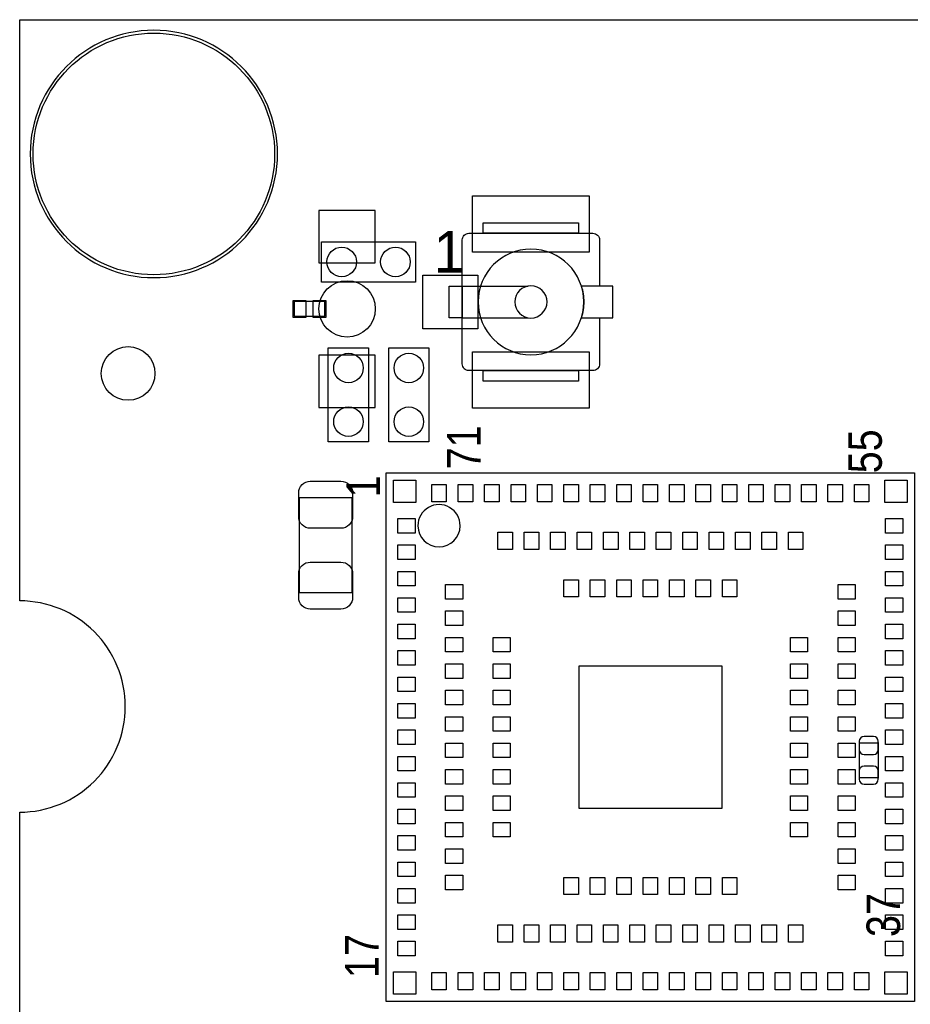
# Model space of a CAD drawing. Extents: x 7.2 to 74.8, y 33.9 to 67.
# Tile 2 of 8: x 7.2 to 24.1, y 48.4 to 67. Entities that reach past the tile are written whole.
import ezdxf

# ---------------------------------------------------------------- set-up
doc = ezdxf.new("R2010")
doc.units = 0
for name, color, linetype in [('BG_OUTLINE', 3, 'CONTINUOUS'), ('PG_ASSEMBLY_BOTTOM', 140, 'CONTINUOUS'), ('PG_ASSEMBLY_TOP', 140, 'CONTINUOUS'), ('PIN_BOTTOM', 2, 'CONTINUOUS'), ('PIN_TOP', 160, 'CONTINUOUS')]:
    doc.layers.add(name, color=color, linetype=linetype)

msp = doc.modelspace()

# ---------------------------------------------------------------- linework, layer by layer
at = {"layer": 'BG_OUTLINE'}
msp.add_lwpolyline([(74.799952, 55.992776, 0.414214), (72.800972, 53.993796, 0.414214), (74.799952, 51.994816), (74.799952, 33.993836), (23.949152, 33.993836), (23.949152, 37.493956, 0.414214), (23.451312, 37.994336, 0.414214), (22.950932, 37.493956), (22.950932, 33.993836), (7.200392, 33.993836), (7.200392, 51.994816, 0.414214), (9.199372, 53.993796, 0.414214), (7.200392, 55.992776), (7.199884, 66.987928), (74.799952, 66.987928)], format="xyb", close=True, dxfattribs=at)
at = {"layer": 'PG_ASSEMBLY_BOTTOM', "const_width": 0.024892}
msp.add_lwpolyline([(23.092918, 52.646326), (23.45309, 52.646326), (23.45309, 53.306218), (23.092918, 53.306218), (23.092918, 52.646326)], dxfattribs=at)
at = {"layer": 'PG_ASSEMBLY_TOP'}
for points in [[(12.08024, 64.447928, 1), (7.399528, 64.447928, 1), (12.08024, 64.447928)], [(18.177764, 61.348112), (18.177764, 60.475114, -0.414214), (18.050764, 60.348114), (15.70482, 60.348114, -0.414214), (15.57782, 60.475114), (15.57782, 62.821058, -0.414214), (15.70482, 62.948058), (18.050764, 62.948058, -0.414214), (18.177764, 62.821058)], [(17.87779, 61.648086, 1), (15.877794, 61.648086, 1), (17.87779, 61.648086)], [(17.182592, 61.648086, 1), (16.572992, 61.648086, 1), (17.182592, 61.648086)]]:
    msp.add_lwpolyline(points, format="xyb", dxfattribs=at)
for points in [[(15.976092, 63.146686), (17.779492, 63.146686), (17.779492, 62.948058), (15.976092, 62.948058)], [(15.328392, 61.94806), (15.57782, 61.94806), (15.57782, 61.348112), (15.328392, 61.348112)], [(15.976092, 60.348114), (17.779492, 60.348114), (17.779492, 60.149486), (15.976092, 60.149486)]]:
    msp.add_lwpolyline(points, close=True, dxfattribs=at)
for points in [[(14.693392, 62.024006), (12.915392, 62.024006), (12.915392, 62.786006), (14.693392, 62.786006), (14.693392, 62.024006)], [(18.177764, 62.821058), (18.177764, 61.94806)], [(15.57782, 61.94806), (16.82369, 61.94806)], [(12.97686, 61.376052), (12.97686, 61.65596), (12.396724, 61.65596), (12.396724, 61.376052), (12.97686, 61.376052)], [(15.57782, 61.348112), (16.82369, 61.348112)], [(13.804392, 60.779406), (13.804392, 59.001406), (13.042392, 59.001406), (13.042392, 60.779406), (13.804392, 60.779406)], [(14.185392, 59.001406), (14.185392, 60.779406), (14.947392, 60.779406), (14.947392, 59.001406), (14.185392, 59.001406)], [(14.138402, 58.413396), (24.138382, 58.413396), (24.138382, 48.413416), (14.138402, 48.413416), (14.138402, 58.413396)]]:
    msp.add_lwpolyline(points, dxfattribs=at)
for points in [[(17.831562, 61.348112), (18.427192, 61.348112), (18.427192, 61.94806), (17.831562, 61.94806, -0.076601), (17.87779, 61.648086, -0.076974)], [(15.53845, 57.413398, 1), (14.738334, 57.413414, 1)]]:
    msp.add_lwpolyline(points, format="xyb", close=True, dxfattribs=at)
at = {"layer": 'PG_ASSEMBLY_TOP', "const_width": 0.024892}
msp.add_lwpolyline([(12.491466, 57.945528), (13.491718, 57.945528), (13.491718, 56.145684), (12.491466, 56.145684), (12.491466, 57.945528)], dxfattribs=at)
at = {"layer": 'PIN_BOTTOM'}
for points in [[(13.931392, 62.388496), (13.931392, 63.379096), (12.864592, 63.379096), (12.864592, 62.388496)], [(13.931392, 59.652916), (13.931392, 60.643516), (12.864592, 60.643516), (12.864592, 59.652916)]]:
    msp.add_lwpolyline(points, close=True, dxfattribs=at)
for points in [[(23.092918, 53.33619), (23.092918, 53.17617, 0.413587), (23.183088, 53.086254), (23.36292, 53.086254, 0.413587), (23.45309, 53.17617), (23.45309, 53.33619, 0.413587), (23.36292, 53.426106), (23.183088, 53.426106, 0.413587)], [(23.45309, 52.616354), (23.45309, 52.776374, 0.413587), (23.36292, 52.86629), (23.183088, 52.86629, 0.413587), (23.092918, 52.776374), (23.092918, 52.616354, 0.413587), (23.183088, 52.526438), (23.36292, 52.526438, 0.413587)]]:
    msp.add_lwpolyline(points, format="xyb", close=True, dxfattribs=at)
for centre, radius in [((9.739884, 64.447928), 2.286), ((13.397992, 61.516006), 0.5334), ((9.252712, 60.295536), 0.508)]:
    msp.add_circle(centre, radius, dxfattribs=at)
at = {"layer": 'PIN_TOP'}
for points in [[(15.772892, 63.656464), (17.982692, 63.656464), (17.982692, 62.589664), (15.772892, 62.589664)], [(14.832076, 62.156086), (15.873476, 62.156086), (15.873476, 61.140086), (14.832076, 61.140086)], [(12.616815, 61.355986), (12.376785, 61.355986), (12.376785, 61.676026), (12.616815, 61.676026)], [(12.996799, 61.355986), (12.756769, 61.355986), (12.756769, 61.676026), (12.996799, 61.676026)], [(15.772892, 60.706508), (17.982692, 60.706508), (17.982692, 59.639708), (15.772892, 59.639708)], [(14.276451, 58.275347), (14.700377, 58.275347), (14.700377, 57.851421), (14.276451, 57.851421)], [(15.275941, 58.190892), (15.275941, 57.865772), (15.000859, 57.865772), (15.000859, 58.190892)], [(15.775813, 58.190892), (15.775813, 57.865772), (15.500731, 57.865772), (15.500731, 58.190892)], [(16.275939, 58.190892), (16.275939, 57.865772), (16.000857, 57.865772), (16.000857, 58.190892)], [(16.775811, 58.190892), (16.775811, 57.865772), (16.500729, 57.865772), (16.500729, 58.190892)], [(17.275937, 58.190892), (17.275937, 57.865772), (17.000855, 57.865772), (17.000855, 58.190892)], [(17.775809, 58.190892), (17.775809, 57.865772), (17.500727, 57.865772), (17.500727, 58.190892)], [(18.275935, 58.190892), (18.275935, 57.865772), (18.000853, 57.865772), (18.000853, 58.190892)], [(18.775807, 58.190892), (18.775807, 57.865772), (18.500725, 57.865772), (18.500725, 58.190892)], [(19.275933, 58.190892), (19.275933, 57.865772), (19.000851, 57.865772), (19.000851, 58.190892)], [(19.776059, 58.190892), (19.776059, 57.865772), (19.500977, 57.865772), (19.500977, 58.190892)], [(20.275931, 58.190892), (20.275931, 57.865772), (20.000849, 57.865772), (20.000849, 58.190892)], [(20.776057, 58.190892), (20.776057, 57.865772), (20.500975, 57.865772), (20.500975, 58.190892)], [(21.275929, 58.190892), (21.275929, 57.865772), (21.000847, 57.865772), (21.000847, 58.190892)], [(21.776055, 58.190892), (21.776055, 57.865772), (21.500973, 57.865772), (21.500973, 58.190892)], [(22.275927, 58.190892), (22.275927, 57.865772), (22.000845, 57.865772), (22.000845, 58.190892)], [(22.776053, 58.190892), (22.776053, 57.865772), (22.500971, 57.865772), (22.500971, 58.190892)], [(23.275925, 58.190892), (23.275925, 57.865772), (23.000843, 57.865772), (23.000843, 58.190892)], [(23.576407, 58.275347), (24.000333, 58.275347), (24.000333, 57.851421), (23.576407, 57.851421)], [(14.360906, 57.550939), (14.686026, 57.550939), (14.686026, 57.275857), (14.360906, 57.275857)], [(23.915878, 57.275857), (23.590758, 57.275857), (23.590758, 57.550939), (23.915878, 57.550939)], [(16.525875, 57.29097), (16.525875, 56.96585), (16.250793, 56.96585), (16.250793, 57.29097)], [(17.026001, 57.29097), (17.026001, 56.96585), (16.750919, 56.96585), (16.750919, 57.29097)], [(17.525873, 57.29097), (17.525873, 56.96585), (17.250791, 56.96585), (17.250791, 57.29097)], [(18.025999, 57.29097), (18.025999, 56.96585), (17.750917, 56.96585), (17.750917, 57.29097)], [(18.525871, 57.29097), (18.525871, 56.96585), (18.250789, 56.96585), (18.250789, 57.29097)], [(19.025997, 57.29097), (19.025997, 56.96585), (18.750915, 56.96585), (18.750915, 57.29097)], [(19.525869, 57.29097), (19.525869, 56.96585), (19.250787, 56.96585), (19.250787, 57.29097)], [(20.025995, 57.29097), (20.025995, 56.96585), (19.750913, 56.96585), (19.750913, 57.29097)], [(20.525867, 57.29097), (20.525867, 56.96585), (20.250785, 56.96585), (20.250785, 57.29097)], [(21.025993, 57.29097), (21.025993, 56.96585), (20.750911, 56.96585), (20.750911, 57.29097)], [(21.525865, 57.29097), (21.525865, 56.96585), (21.250783, 56.96585), (21.250783, 57.29097)], [(22.025991, 57.29097), (22.025991, 56.96585), (21.750909, 56.96585), (21.750909, 57.29097)], [(14.360906, 57.051067), (14.686026, 57.051067), (14.686026, 56.775985), (14.360906, 56.775985)], [(23.915878, 56.775985), (23.590758, 56.775985), (23.590758, 57.051067), (23.915878, 57.051067)], [(14.360906, 56.550941), (14.686026, 56.550941), (14.686026, 56.275859), (14.360906, 56.275859)], [(23.915878, 56.275859), (23.590758, 56.275859), (23.590758, 56.550941), (23.915878, 56.550941)], [(15.260828, 56.301005), (15.585948, 56.301005), (15.585948, 56.025923), (15.260828, 56.025923)], [(17.775809, 56.391048), (17.775809, 56.065928), (17.500727, 56.065928), (17.500727, 56.391048)], [(18.275935, 56.391048), (18.275935, 56.065928), (18.000853, 56.065928), (18.000853, 56.391048)], [(18.775807, 56.391048), (18.775807, 56.065928), (18.500725, 56.065928), (18.500725, 56.391048)], [(19.275933, 56.391048), (19.275933, 56.065928), (19.000851, 56.065928), (19.000851, 56.391048)], [(19.776059, 56.391048), (19.776059, 56.065928), (19.500977, 56.065928), (19.500977, 56.391048)], [(20.275931, 56.391048), (20.275931, 56.065928), (20.000849, 56.065928), (20.000849, 56.391048)], [(20.776057, 56.391048), (20.776057, 56.065928), (20.500975, 56.065928), (20.500975, 56.391048)], [(23.015956, 56.025923), (22.690836, 56.025923), (22.690836, 56.301005), (23.015956, 56.301005)], [(14.360906, 56.051069), (14.686026, 56.051069), (14.686026, 55.775987), (14.360906, 55.775987)], [(23.915878, 55.775987), (23.590758, 55.775987), (23.590758, 56.051069), (23.915878, 56.051069)], [(15.260828, 55.800879), (15.585948, 55.800879), (15.585948, 55.525797), (15.260828, 55.525797)], [(23.015956, 55.525797), (22.690836, 55.525797), (22.690836, 55.800879), (23.015956, 55.800879)], [(14.360906, 55.550943), (14.686026, 55.550943), (14.686026, 55.275861), (14.360906, 55.275861)], [(23.915878, 55.275861), (23.590758, 55.275861), (23.590758, 55.550943), (23.915878, 55.550943)], [(15.260828, 55.301007), (15.585948, 55.301007), (15.585948, 55.025925), (15.260828, 55.025925)], [(16.16075, 55.301007), (16.48587, 55.301007), (16.48587, 55.025925), (16.16075, 55.025925)], [(22.116034, 55.025925), (21.790914, 55.025925), (21.790914, 55.301007), (22.116034, 55.301007)], [(23.015956, 55.025925), (22.690836, 55.025925), (22.690836, 55.301007), (23.015956, 55.301007)], [(14.360906, 55.051071), (14.686026, 55.051071), (14.686026, 54.775989), (14.360906, 54.775989)], [(23.915878, 54.775989), (23.590758, 54.775989), (23.590758, 55.051071), (23.915878, 55.051071)], [(15.260828, 54.800881), (15.585948, 54.800881), (15.585948, 54.525799), (15.260828, 54.525799)], [(16.16075, 54.800881), (16.48587, 54.800881), (16.48587, 54.525799), (16.16075, 54.525799)], [(22.116034, 54.525799), (21.790914, 54.525799), (21.790914, 54.800881), (22.116034, 54.800881)], [(23.015956, 54.525799), (22.690836, 54.525799), (22.690836, 54.800881), (23.015956, 54.800881)], [(17.788382, 54.763416), (20.488402, 54.763416), (20.488402, 52.063396), (17.788382, 52.063396)], [(14.360906, 54.550945), (14.686026, 54.550945), (14.686026, 54.275863), (14.360906, 54.275863)], [(23.915878, 54.275863), (23.590758, 54.275863), (23.590758, 54.550945), (23.915878, 54.550945)], [(15.260828, 54.301009), (15.585948, 54.301009), (15.585948, 54.025927), (15.260828, 54.025927)], [(16.16075, 54.301009), (16.48587, 54.301009), (16.48587, 54.025927), (16.16075, 54.025927)], [(22.116034, 54.025927), (21.790914, 54.025927), (21.790914, 54.301009), (22.116034, 54.301009)], [(23.015956, 54.025927), (22.690836, 54.025927), (22.690836, 54.301009), (23.015956, 54.301009)], [(14.360906, 54.051073), (14.686026, 54.051073), (14.686026, 53.775991), (14.360906, 53.775991)], [(23.915878, 53.775991), (23.590758, 53.775991), (23.590758, 54.051073), (23.915878, 54.051073)], [(15.260828, 53.800883), (15.585948, 53.800883), (15.585948, 53.525801), (15.260828, 53.525801)], [(16.16075, 53.800883), (16.48587, 53.800883), (16.48587, 53.525801), (16.16075, 53.525801)], [(22.116034, 53.525801), (21.790914, 53.525801), (21.790914, 53.800883), (22.116034, 53.800883)], [(23.015956, 53.525801), (22.690836, 53.525801), (22.690836, 53.800883), (23.015956, 53.800883)], [(14.360906, 53.550947), (14.686026, 53.550947), (14.686026, 53.275865), (14.360906, 53.275865)], [(23.915878, 53.275865), (23.590758, 53.275865), (23.590758, 53.550947), (23.915878, 53.550947)], [(15.260828, 53.301011), (15.585948, 53.301011), (15.585948, 53.025929), (15.260828, 53.025929)], [(16.16075, 53.301011), (16.48587, 53.301011), (16.48587, 53.025929), (16.16075, 53.025929)], [(22.116034, 53.025929), (21.790914, 53.025929), (21.790914, 53.301011), (22.116034, 53.301011)], [(23.015956, 53.025929), (22.690836, 53.025929), (22.690836, 53.301011), (23.015956, 53.301011)], [(14.360906, 53.050821), (14.686026, 53.050821), (14.686026, 52.775739), (14.360906, 52.775739)], [(23.915878, 52.775739), (23.590758, 52.775739), (23.590758, 53.050821), (23.915878, 53.050821)], [(15.260828, 52.800885), (15.585948, 52.800885), (15.585948, 52.525803), (15.260828, 52.525803)], [(16.16075, 52.800885), (16.48587, 52.800885), (16.48587, 52.525803), (16.16075, 52.525803)], [(22.116034, 52.525803), (21.790914, 52.525803), (21.790914, 52.800885), (22.116034, 52.800885)], [(23.015956, 52.525803), (22.690836, 52.525803), (22.690836, 52.800885), (23.015956, 52.800885)], [(14.360906, 52.550949), (14.686026, 52.550949), (14.686026, 52.275867), (14.360906, 52.275867)], [(23.915878, 52.275867), (23.590758, 52.275867), (23.590758, 52.550949), (23.915878, 52.550949)], [(15.260828, 52.301013), (15.585948, 52.301013), (15.585948, 52.025931), (15.260828, 52.025931)], [(16.16075, 52.301013), (16.48587, 52.301013), (16.48587, 52.025931), (16.16075, 52.025931)], [(22.116034, 52.025931), (21.790914, 52.025931), (21.790914, 52.301013), (22.116034, 52.301013)], [(23.015956, 52.025931), (22.690836, 52.025931), (22.690836, 52.301013), (23.015956, 52.301013)], [(14.360906, 52.050823), (14.686026, 52.050823), (14.686026, 51.775741), (14.360906, 51.775741)], [(23.915878, 51.775741), (23.590758, 51.775741), (23.590758, 52.050823), (23.915878, 52.050823)], [(15.260828, 51.800887), (15.585948, 51.800887), (15.585948, 51.525805), (15.260828, 51.525805)], [(16.16075, 51.800887), (16.48587, 51.800887), (16.48587, 51.525805), (16.16075, 51.525805)], [(22.116034, 51.525805), (21.790914, 51.525805), (21.790914, 51.800887), (22.116034, 51.800887)], [(23.015956, 51.525805), (22.690836, 51.525805), (22.690836, 51.800887), (23.015956, 51.800887)], [(14.360906, 51.550951), (14.686026, 51.550951), (14.686026, 51.275869), (14.360906, 51.275869)], [(23.915878, 51.275869), (23.590758, 51.275869), (23.590758, 51.550951), (23.915878, 51.550951)], [(15.260828, 51.301015), (15.585948, 51.301015), (15.585948, 51.025933), (15.260828, 51.025933)], [(23.015956, 51.025933), (22.690836, 51.025933), (22.690836, 51.301015), (23.015956, 51.301015)], [(14.360906, 51.050825), (14.686026, 51.050825), (14.686026, 50.775743), (14.360906, 50.775743)], [(23.915878, 50.775743), (23.590758, 50.775743), (23.590758, 51.050825), (23.915878, 51.050825)], [(15.260828, 50.800889), (15.585948, 50.800889), (15.585948, 50.525807), (15.260828, 50.525807)], [(17.5006, 50.435764), (17.5006, 50.760884), (17.775682, 50.760884), (17.775682, 50.435764)], [(18.000726, 50.435764), (18.000726, 50.760884), (18.275808, 50.760884), (18.275808, 50.435764)], [(18.500598, 50.435764), (18.500598, 50.760884), (18.77568, 50.760884), (18.77568, 50.435764)], [(19.000724, 50.435764), (19.000724, 50.760884), (19.275806, 50.760884), (19.275806, 50.435764)], [(19.50085, 50.435764), (19.50085, 50.760884), (19.775932, 50.760884), (19.775932, 50.435764)], [(20.000722, 50.435764), (20.000722, 50.760884), (20.275804, 50.760884), (20.275804, 50.435764)], [(20.500848, 50.435764), (20.500848, 50.760884), (20.77593, 50.760884), (20.77593, 50.435764)], [(23.015956, 50.525807), (22.690836, 50.525807), (22.690836, 50.800889), (23.015956, 50.800889)], [(14.360906, 50.550953), (14.686026, 50.550953), (14.686026, 50.275871), (14.360906, 50.275871)], [(23.915878, 50.275871), (23.590758, 50.275871), (23.590758, 50.550953), (23.915878, 50.550953)], [(14.360906, 50.050827), (14.686026, 50.050827), (14.686026, 49.775745), (14.360906, 49.775745)], [(23.915878, 49.775745), (23.590758, 49.775745), (23.590758, 50.050827), (23.915878, 50.050827)], [(16.250666, 49.535842), (16.250666, 49.860962), (16.525748, 49.860962), (16.525748, 49.535842)], [(16.750792, 49.535842), (16.750792, 49.860962), (17.025874, 49.860962), (17.025874, 49.535842)], [(17.250664, 49.535842), (17.250664, 49.860962), (17.525746, 49.860962), (17.525746, 49.535842)], [(17.75079, 49.535842), (17.75079, 49.860962), (18.025872, 49.860962), (18.025872, 49.535842)], [(18.250662, 49.535842), (18.250662, 49.860962), (18.525744, 49.860962), (18.525744, 49.535842)], [(18.750788, 49.535842), (18.750788, 49.860962), (19.02587, 49.860962), (19.02587, 49.535842)], [(19.25066, 49.535842), (19.25066, 49.860962), (19.525742, 49.860962), (19.525742, 49.535842)], [(19.750786, 49.535842), (19.750786, 49.860962), (20.025868, 49.860962), (20.025868, 49.535842)], [(20.250658, 49.535842), (20.250658, 49.860962), (20.52574, 49.860962), (20.52574, 49.535842)], [(20.750784, 49.535842), (20.750784, 49.860962), (21.025866, 49.860962), (21.025866, 49.535842)], [(21.250656, 49.535842), (21.250656, 49.860962), (21.525738, 49.860962), (21.525738, 49.535842)], [(21.750782, 49.535842), (21.750782, 49.860962), (22.025864, 49.860962), (22.025864, 49.535842)], [(14.360906, 49.550955), (14.686026, 49.550955), (14.686026, 49.275873), (14.360906, 49.275873)], [(23.915878, 49.275873), (23.590758, 49.275873), (23.590758, 49.550955), (23.915878, 49.550955)], [(14.276451, 48.975391), (14.700377, 48.975391), (14.700377, 48.551465), (14.276451, 48.551465)], [(15.000732, 48.63592), (15.000732, 48.96104), (15.275814, 48.96104), (15.275814, 48.63592)], [(15.500604, 48.63592), (15.500604, 48.96104), (15.775686, 48.96104), (15.775686, 48.63592)], [(16.00073, 48.63592), (16.00073, 48.96104), (16.275812, 48.96104), (16.275812, 48.63592)], [(16.500602, 48.63592), (16.500602, 48.96104), (16.775684, 48.96104), (16.775684, 48.63592)], [(17.000728, 48.63592), (17.000728, 48.96104), (17.27581, 48.96104), (17.27581, 48.63592)], [(17.5006, 48.63592), (17.5006, 48.96104), (17.775682, 48.96104), (17.775682, 48.63592)], [(18.000726, 48.63592), (18.000726, 48.96104), (18.275808, 48.96104), (18.275808, 48.63592)], [(18.500598, 48.63592), (18.500598, 48.96104), (18.77568, 48.96104), (18.77568, 48.63592)], [(19.000724, 48.63592), (19.000724, 48.96104), (19.275806, 48.96104), (19.275806, 48.63592)], [(19.50085, 48.63592), (19.50085, 48.96104), (19.775932, 48.96104), (19.775932, 48.63592)], [(20.000722, 48.63592), (20.000722, 48.96104), (20.275804, 48.96104), (20.275804, 48.63592)], [(20.500848, 48.63592), (20.500848, 48.96104), (20.77593, 48.96104), (20.77593, 48.63592)], [(21.00072, 48.63592), (21.00072, 48.96104), (21.275802, 48.96104), (21.275802, 48.63592)], [(21.500846, 48.63592), (21.500846, 48.96104), (21.775928, 48.96104), (21.775928, 48.63592)], [(22.000718, 48.63592), (22.000718, 48.96104), (22.2758, 48.96104), (22.2758, 48.63592)], [(22.500844, 48.63592), (22.500844, 48.96104), (22.775926, 48.96104), (22.775926, 48.63592)], [(23.000716, 48.63592), (23.000716, 48.96104), (23.275798, 48.96104), (23.275798, 48.63592)], [(23.576407, 48.975391), (24.000333, 48.975391), (24.000333, 48.551465), (23.576407, 48.551465)]]:
    msp.add_lwpolyline(points, close=True, dxfattribs=at)
for points in [[(13.501624, 58.035698), (13.501624, 57.58561, -0.414414), (13.28166, 57.365646), (12.701524, 57.365646, -0.414414), (12.48156, 57.58561), (12.48156, 58.035698, -0.414414), (12.701524, 58.255662), (13.28166, 58.255662, -0.414414)], [(12.48156, 56.055514), (12.48156, 56.505602, -0.414414), (12.701524, 56.725566), (13.28166, 56.725566, -0.414414), (13.501624, 56.505602), (13.501624, 56.055514, -0.414414), (13.28166, 55.83555), (12.701524, 55.83555, -0.414414)]]:
    msp.add_lwpolyline(points, format="xyb", close=True, dxfattribs=at)
for centre, radius in [((9.739884, 64.447928), 2.286), ((13.296392, 62.405006), 0.2794), ((14.312392, 62.405006), 0.2794), ((13.423392, 60.398406), 0.2794), ((14.566392, 60.398406), 0.2794), ((13.423392, 59.382406), 0.2794), ((14.566392, 59.382406), 0.2794)]:
    msp.add_circle(centre, radius, dxfattribs=at)

# ---------------------------------------------------------------- texts
at = {"layer": 'PG_ASSEMBLY_TOP'}
msp.add_text('1', height=0.7874, dxfattribs=at).set_placement((15.036292, 62.203076))
at = {"layer": 'PG_ASSEMBLY_TOP', "width": 0.88}
for s, p in [('71', (15.925292, 58.481976)), ('55', (23.519892, 58.405776)), ('1', (14.020292, 57.948576)), ('37', (23.865332, 49.632616)), ('17', (13.994892, 48.855376))]:
    msp.add_text(s, height=0.635, rotation=90, dxfattribs=at).set_placement(p)

doc.saveas('drawing.dxf')
